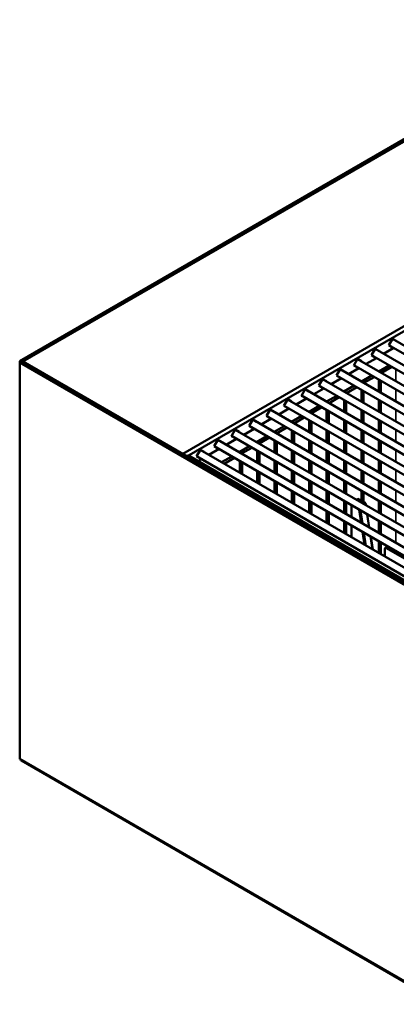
# Model space of a CAD drawing. Header units: millimetres. Extents: x 388 to 6088, y 821 to 3626.
# Tile 2 of 14: x 4462 to 4775, y 822 to 1638. Entities that reach past the tile are written whole.
import ezdxf

# ---------------------------------------------------------------- set-up
doc = ezdxf.new("R2010")
doc.units = ezdxf.units.MM
doc.header["$LTSCALE"] = 15
doc.layers.add('Visible (ISO)', color=7, linetype='Continuous', lineweight=50)
doc.layers.add('Visible Narrow (ISO)', color=7, linetype='Continuous', lineweight=35)

msp = doc.modelspace()

# ---------------------------------------------------------------- linework, layer by layer
at = {"layer": 'Visible (ISO)'}
for p, q in [((5027.92, 1681.17), (4462.24, 1354.57)), ((4463.53, 1354.09), (5028.98, 1680.55)), ((4464.95, 1354.17), (5028.68, 1679.64)), ((4597.47, 1277.67), (5027.18, 1525.76)), ((4601, 1275.62), (5030.72, 1523.72)), ((4768.46, 1367.82), (4771.56, 1373.19)), ((4771.51, 1373.1), (4984.93, 1249.88)), ((4771.56, 1373.19), (4774.66, 1371.4)), ((4774.66, 1371.4), (4774.61, 1371.31)), ((4753.97, 1359.45), (4757.07, 1364.82)), ((4757.02, 1364.73), (4970.43, 1241.52)), ((4757.07, 1364.82), (4760.17, 1363.03)), ((4760.17, 1363.03), (4760.12, 1362.94)), ((4764.13, 1360.63), (4772.62, 1365.53)), ((4771.56, 1366.03), (4768.46, 1367.82)), ((4768.51, 1367.9), (4978.93, 1246.42)), ((4771.61, 1366.11), (4771.56, 1366.03)), ((4462.24, 1354.57), (4463.07, 1354.09)), ((4462.24, 1354.57), (4462.24, 1353.6)), ((4739.47, 1351.08), (4742.57, 1356.45)), ((4742.52, 1356.36), (4955.94, 1233.15)), ((4742.57, 1356.45), (4745.67, 1354.66)), ((4745.67, 1354.66), (4745.62, 1354.57)), ((4749.63, 1352.26), (4758.13, 1357.16)), ((4757.07, 1357.66), (4753.97, 1359.45)), ((4754.02, 1359.53), (4964.43, 1238.05)), ((4757.12, 1357.74), (4757.07, 1357.66)), ((4463.3, 1354.22), (4462.24, 1353.6)), ((4462.24, 1025.48), (4462.24, 1353.6)), ((4462.24, 1353.6), (4813.67, 1150.7)), ((4463.3, 1354.22), (4814.73, 1151.32)), ((4464.16, 1353.72), (4464.65, 1354)), ((4464.39, 1353.59), (4464.81, 1354.25)), ((4814.83, 1152.17), (4464.81, 1354.25)), ((4724.98, 1342.71), (4728.08, 1348.08)), ((4728.03, 1347.99), (4941.44, 1224.78)), ((4728.08, 1348.08), (4731.18, 1346.29)), ((4731.18, 1346.29), (4731.13, 1346.2)), ((4735.14, 1343.89), (4743.63, 1348.79)), ((4742.57, 1349.29), (4739.47, 1351.08)), ((4739.52, 1351.17), (4949.94, 1229.68)), ((4742.62, 1349.38), (4742.57, 1349.29)), ((4760.24, 1346.13), (4768.73, 1351.04)), ((4770.86, 1349.81), (4762.36, 1344.91)), ((4710.48, 1334.34), (4713.58, 1339.71)), ((4713.53, 1339.62), (4926.94, 1216.41)), ((4713.58, 1339.71), (4716.68, 1337.92)), ((4720.64, 1335.52), (4729.14, 1340.42)), ((4728.08, 1340.92), (4724.98, 1342.71)), ((4725.03, 1342.8), (4935.44, 1221.31)), ((4728.13, 1341.01), (4728.08, 1340.92)), ((4745.74, 1337.76), (4754.24, 1342.67)), ((4756.36, 1341.44), (4747.86, 1336.54)), ((4761.38, 1328.74), (4761.38, 1338.55)), ((4695.98, 1325.97), (4699.08, 1331.34)), ((4699.03, 1331.25), (4912.45, 1208.04)), ((4699.08, 1331.34), (4702.18, 1329.55)), ((4706.14, 1327.15), (4714.64, 1332.05)), ((4713.58, 1332.55), (4710.48, 1334.34)), ((4710.53, 1334.43), (4920.94, 1212.94)), ((4713.63, 1332.64), (4713.58, 1332.55)), ((4716.68, 1337.92), (4716.63, 1337.83)), ((4731.25, 1329.39), (4739.74, 1334.3)), ((4741.86, 1333.07), (4733.37, 1328.17)), ((4746.99, 1320.3), (4746.99, 1330.11)), ((4681.49, 1317.6), (4684.59, 1322.97)), ((4684.54, 1322.89), (4897.95, 1199.67)), ((4684.59, 1322.97), (4687.69, 1321.18)), ((4691.65, 1318.78), (4700.14, 1323.68)), ((4699.08, 1324.18), (4695.98, 1325.97)), ((4696.03, 1326.06), (4906.45, 1204.58)), ((4699.13, 1324.27), (4699.08, 1324.18)), ((4702.18, 1329.55), (4702.13, 1329.46)), ((4716.75, 1321.03), (4725.25, 1325.93)), ((4727.37, 1324.71), (4718.87, 1319.8)), ((4732.61, 1311.87), (4732.61, 1321.68)), ((4761.38, 1312), (4761.38, 1321.81)), ((4666.99, 1309.23), (4670.09, 1314.6)), ((4670.04, 1314.52), (4883.46, 1191.3)), ((4670.09, 1314.6), (4673.19, 1312.81)), ((4677.15, 1310.41), (4685.65, 1315.32)), ((4684.59, 1315.81), (4681.49, 1317.6)), ((4681.54, 1317.69), (4891.95, 1196.21)), ((4684.64, 1315.9), (4684.59, 1315.81)), ((4687.69, 1321.18), (4687.64, 1321.1)), ((4702.26, 1312.66), (4710.75, 1317.56)), ((4712.87, 1316.34), (4704.38, 1311.43)), ((4652.5, 1300.86), (4655.6, 1306.23)), ((4655.55, 1306.15), (4868.96, 1182.93)), ((4655.6, 1306.23), (4658.7, 1304.44)), ((4662.66, 1302.04), (4671.15, 1306.95)), ((4670.09, 1307.44), (4666.99, 1309.23)), ((4667.04, 1309.32), (4877.46, 1187.84)), ((4670.14, 1307.53), (4670.09, 1307.44)), ((4673.19, 1312.81), (4673.14, 1312.73)), ((4687.76, 1304.29), (4696.26, 1309.19)), ((4698.38, 1307.97), (4689.88, 1303.06)), ((4718.22, 1303.44), (4718.22, 1313.25)), ((4746.99, 1303.57), (4746.99, 1313.38)), ((4638, 1292.49), (4641.1, 1297.86)), ((4641.05, 1297.78), (4854.47, 1174.56)), ((4641.1, 1297.86), (4644.2, 1296.07)), ((4648.16, 1293.67), (4656.66, 1298.58)), ((4655.6, 1299.07), (4652.5, 1300.86)), ((4652.55, 1300.95), (4862.96, 1179.47)), ((4655.65, 1299.16), (4655.6, 1299.07)), ((4658.7, 1304.44), (4658.65, 1304.36)), ((4673.26, 1295.92), (4681.76, 1300.82)), ((4683.88, 1299.6), (4675.39, 1294.69)), ((4703.83, 1295.01), (4703.83, 1304.82)), ((4732.61, 1295.13), (4732.61, 1304.94)), ((4761.38, 1295.26), (4761.38, 1305.07)), ((4623.51, 1284.13), (4626.61, 1289.5)), ((4626.56, 1289.41), (4839.97, 1166.19)), ((4626.61, 1289.5), (4629.71, 1287.71)), ((4633.67, 1285.3), (4642.16, 1290.21)), ((4641.1, 1290.71), (4638, 1292.49)), ((4638.05, 1292.58), (4848.47, 1171.1)), ((4641.15, 1290.79), (4641.1, 1290.71)), ((4644.2, 1296.07), (4644.15, 1295.99)), ((4658.77, 1287.55), (4667.26, 1292.45)), ((4669.39, 1291.23), (4660.89, 1286.32)), ((4689.45, 1286.57), (4689.45, 1296.38)), ((4718.22, 1286.7), (4718.22, 1296.51)), ((4746.99, 1286.83), (4746.99, 1296.64)), ((4609.01, 1275.76), (4612.11, 1281.13)), ((4612.06, 1281.04), (4825.47, 1157.82)), ((4612.11, 1281.13), (4615.21, 1279.34)), ((4619.17, 1276.93), (4627.67, 1281.84)), ((4626.61, 1282.34), (4623.51, 1284.13)), ((4623.56, 1284.21), (4833.97, 1162.73)), ((4626.66, 1282.42), (4626.61, 1282.34)), ((4629.71, 1287.71), (4629.66, 1287.62)), ((4644.27, 1279.18), (4652.77, 1284.08)), ((4654.89, 1282.86), (4646.39, 1277.95)), ((4675.06, 1278.14), (4675.06, 1287.95)), ((4703.83, 1278.27), (4703.83, 1288.08)), ((4732.61, 1278.39), (4732.61, 1288.2)), ((4761.38, 1278.52), (4761.38, 1288.33)), ((4601, 1275.62), (4602.21, 1276.32)), ((4816.46, 1152.62), (4602.21, 1276.32)), ((4612.11, 1273.97), (4609.01, 1275.76)), ((4609.06, 1275.84), (4819.47, 1154.36)), ((4610.16, 1271.73), (4613.17, 1273.47)), ((4612.16, 1274.05), (4612.11, 1273.97)), ((4615.21, 1279.34), (4615.16, 1279.25)), ((4629.78, 1270.81), (4638.27, 1275.72)), ((4640.39, 1274.49), (4631.9, 1269.59)), ((4660.68, 1269.71), (4660.68, 1279.52)), ((4689.45, 1269.84), (4689.45, 1279.65)), ((4718.22, 1269.96), (4718.22, 1279.77)), ((4746.99, 1270.09), (4746.99, 1279.9)), ((4631.9, 1269.58), (4631.9, 1269.59)), ((4646.29, 1261.28), (4646.29, 1271.09)), ((4675.06, 1261.4), (4675.06, 1271.21)), ((4703.83, 1261.53), (4703.83, 1271.34)), ((4732.61, 1261.66), (4732.61, 1271.47)), ((4761.38, 1261.78), (4761.38, 1271.59)), ((4660.68, 1252.97), (4660.68, 1262.78)), ((4689.45, 1253.1), (4689.45, 1262.91)), ((4718.22, 1253.22), (4718.22, 1263.03)), ((4746.99, 1253.35), (4746.99, 1263.16)), ((4675.06, 1244.67), (4675.06, 1254.48)), ((4703.83, 1244.79), (4703.83, 1254.6)), ((4732.61, 1244.92), (4732.61, 1254.73)), ((4761.38, 1245.05), (4761.38, 1254.86)), ((4689.45, 1236.36), (4689.45, 1246.17)), ((4718.22, 1236.49), (4718.22, 1246.3)), ((4741.48, 1239.8), (4742.42, 1240.34)), ((4743.42, 1240.24), (4747.91, 1237.65)), ((4746.99, 1238.18), (4746.99, 1246.42)), ((4703.83, 1228.05), (4703.83, 1237.86)), ((4732.61, 1228.18), (4732.61, 1237.99)), ((4737.41, 1225.41), (4737.41, 1235.22)), ((4747.91, 1237.65), (4748.44, 1237.34)), ((4749.3, 1235.52), (4749.34, 1235.26)), ((4749.43, 1235.2), (4749.31, 1236.01)), ((4761.38, 1228.31), (4761.38, 1238.12)), ((4718.22, 1219.75), (4718.22, 1229.56)), ((4743.84, 1231.5), (4745.49, 1220.74)), ((4746.67, 1220.06), (4745.02, 1230.83)), ((4750.51, 1227.66), (4752.16, 1216.89)), ((4752.25, 1216.84), (4750.6, 1227.6)), ((4732.61, 1211.44), (4732.61, 1221.25)), ((4737.41, 1208.67), (4737.41, 1218.48)), ((4761.38, 1211.57), (4761.38, 1221.38)), ((4746.66, 1213.14), (4748.31, 1202.37)), ((4749.49, 1201.7), (4747.83, 1212.46)), ((4753.32, 1209.29), (4754.97, 1198.53)), ((4755.07, 1198.47), (4753.42, 1209.24)), ((4761.38, 1194.83), (4761.38, 1204.64)), ((4767.65, 1201.02), (4765.61, 1199.84)), ((4766.61, 1199.74), (4827.57, 1164.55)), ((4765.2, 1192.62), (4765.2, 1198.92)), ((4463.7, 1023.62), (4813.45, 821.69))]:
    msp.add_line(p, q, dxfattribs=at)
for centre, major_axis, start_param, end_param in [((4743.42, 1238.61), (-1, 1.73), 5.497787, 6.283185), ((4747.91, 1236.01), (1, -1.73), 0.977384, 2.356194), ((4748.44, 1236.32), (-0.62, 1.08), 4.118977, 5.497787), ((4766.61, 1198.11), (-1, 1.73), 5.497787, 7.068583)]:
    msp.add_ellipse(centre, major_axis=major_axis, ratio=0.57735, start_param=start_param, end_param=end_param, dxfattribs=at)
msp.add_open_spline([(4462.24, 1025.48), (4462.52, 1024.68), (4463.03, 1024.01), (4463.7, 1023.62)], degree=3, dxfattribs=at)
at = {"layer": 'Visible Narrow (ISO)'}
for p, q in [((4774.17, 1347.9), (4774.17, 1338.09)), ((4759.79, 1339.46), (4759.79, 1329.65)), ((4762.1, 1338.13), (4762.1, 1328.32)), ((4745.4, 1331.03), (4745.4, 1321.22)), ((4774.17, 1331.16), (4774.17, 1321.35)), ((4731.02, 1322.6), (4731.02, 1312.79)), ((4747.72, 1329.69), (4747.72, 1319.88)), ((4759.79, 1322.73), (4759.79, 1312.92)), ((4716.63, 1314.17), (4716.63, 1304.36)), ((4718.95, 1319.84), (4718.95, 1319.76)), ((4733.33, 1321.26), (4733.33, 1311.45)), ((4745.4, 1314.29), (4745.4, 1304.48)), ((4762.1, 1321.39), (4762.1, 1311.58)), ((4774.17, 1314.42), (4774.17, 1304.61)), ((4702.24, 1305.73), (4702.24, 1295.92)), ((4704.56, 1311.54), (4704.56, 1311.33)), ((4718.95, 1312.83), (4718.95, 1303.02)), ((4731.02, 1305.86), (4731.02, 1296.05)), ((4747.72, 1312.96), (4747.72, 1303.15)), ((4759.79, 1305.99), (4759.79, 1296.18)), ((4687.86, 1297.3), (4687.86, 1287.49)), ((4690.17, 1303.23), (4690.17, 1302.89)), ((4704.56, 1304.4), (4704.56, 1294.59)), ((4716.63, 1297.43), (4716.63, 1287.62)), ((4733.33, 1304.52), (4733.33, 1294.71)), ((4745.4, 1297.56), (4745.4, 1287.75)), ((4762.1, 1304.65), (4762.1, 1294.84)), ((4774.17, 1297.68), (4774.17, 1287.87)), ((4675.79, 1294.93), (4675.79, 1294.46)), ((4690.17, 1295.96), (4690.17, 1286.15)), ((4702.24, 1289), (4702.24, 1279.19)), ((4718.95, 1296.09), (4718.95, 1286.28)), ((4731.02, 1289.12), (4731.02, 1279.31)), ((4747.72, 1296.22), (4747.72, 1286.41)), ((4759.79, 1289.25), (4759.79, 1279.44)), ((4661.4, 1286.62), (4661.4, 1286.03)), ((4673.47, 1288.87), (4673.47, 1279.06)), ((4675.79, 1287.53), (4675.79, 1277.72)), ((4704.56, 1287.66), (4704.56, 1277.85)), ((4733.33, 1287.79), (4733.33, 1277.98)), ((4762.1, 1287.91), (4762.1, 1278.1)), ((4774.17, 1280.94), (4774.17, 1271.13)), ((4647.02, 1278.31), (4647.02, 1277.6)), ((4659.09, 1280.44), (4659.09, 1270.63)), ((4661.4, 1279.1), (4661.4, 1269.29)), ((4687.86, 1280.56), (4687.86, 1270.75)), ((4690.17, 1279.23), (4690.17, 1269.42)), ((4716.63, 1280.69), (4716.63, 1270.88)), ((4718.95, 1279.35), (4718.95, 1269.54)), ((4745.4, 1280.82), (4745.4, 1271.01)), ((4747.72, 1279.48), (4747.72, 1269.67)), ((4632.63, 1270.01), (4632.63, 1269.16)), ((4644.7, 1272.01), (4644.7, 1262.2)), ((4647.02, 1270.67), (4647.02, 1260.86)), ((4673.47, 1272.13), (4673.47, 1262.32)), ((4675.79, 1270.79), (4675.79, 1260.98)), ((4702.24, 1272.26), (4702.24, 1262.45)), ((4704.56, 1270.92), (4704.56, 1261.11)), ((4731.02, 1272.39), (4731.02, 1262.58)), ((4733.33, 1271.05), (4733.33, 1261.24)), ((4759.79, 1272.51), (4759.79, 1262.7)), ((4762.1, 1271.17), (4762.1, 1261.36)), ((4659.09, 1263.7), (4659.09, 1253.89)), ((4661.4, 1262.36), (4661.4, 1252.55)), ((4687.86, 1263.83), (4687.86, 1254.02)), ((4690.17, 1262.49), (4690.17, 1252.68)), ((4716.63, 1263.95), (4716.63, 1254.14)), ((4718.95, 1262.61), (4718.95, 1252.8)), ((4745.4, 1264.08), (4745.4, 1254.27)), ((4747.72, 1262.74), (4747.72, 1252.93)), ((4774.17, 1264.21), (4774.17, 1254.4)), ((4673.47, 1255.39), (4673.47, 1245.58)), ((4675.79, 1254.06), (4675.79, 1244.25)), ((4702.24, 1255.52), (4702.24, 1245.71)), ((4704.56, 1254.18), (4704.56, 1244.37)), ((4731.02, 1255.65), (4731.02, 1245.84)), ((4733.33, 1254.31), (4733.33, 1244.5)), ((4759.79, 1255.77), (4759.79, 1245.96)), ((4762.1, 1254.44), (4762.1, 1244.63)), ((4687.86, 1247.09), (4687.86, 1237.28)), ((4690.17, 1245.75), (4690.17, 1235.94)), ((4716.63, 1247.21), (4716.63, 1237.4)), ((4718.95, 1245.88), (4718.95, 1236.07)), ((4742.07, 1239.46), (4743.42, 1240.24)), ((4745.4, 1247.34), (4745.4, 1239.09)), ((4747.72, 1246), (4747.72, 1237.76)), ((4774.17, 1247.47), (4774.17, 1237.66)), ((4702.24, 1238.78), (4702.24, 1228.97)), ((4704.56, 1237.44), (4704.56, 1227.63)), ((4731.02, 1238.91), (4731.02, 1229.1)), ((4733.33, 1237.57), (4733.33, 1227.76)), ((4747.91, 1237.65), (4746.56, 1236.86)), ((4749.09, 1235.4), (4749.3, 1235.52)), ((4749.3, 1235.52), (4749.31, 1236.01)), ((4759.79, 1239.04), (4759.79, 1229.23)), ((4762.1, 1237.7), (4762.1, 1227.89)), ((4716.63, 1230.48), (4716.63, 1220.67)), ((4718.95, 1229.14), (4718.95, 1219.33)), ((4774.17, 1230.73), (4774.17, 1220.92)), ((4731.02, 1222.17), (4731.02, 1212.36)), ((4733.33, 1220.83), (4733.33, 1211.02)), ((4759.79, 1222.3), (4759.79, 1212.49)), ((4762.1, 1220.96), (4762.1, 1211.15)), ((4774.17, 1213.99), (4774.17, 1204.18)), ((4759.79, 1205.56), (4759.79, 1195.75)), ((4762.1, 1204.22), (4762.1, 1194.41)), ((4766.61, 1199.74), (4768.24, 1200.68)), ((4462.24, 1025.48), (4813.67, 822.58))]:
    msp.add_line(p, q, dxfattribs=at)

doc.saveas('drawing.dxf')
